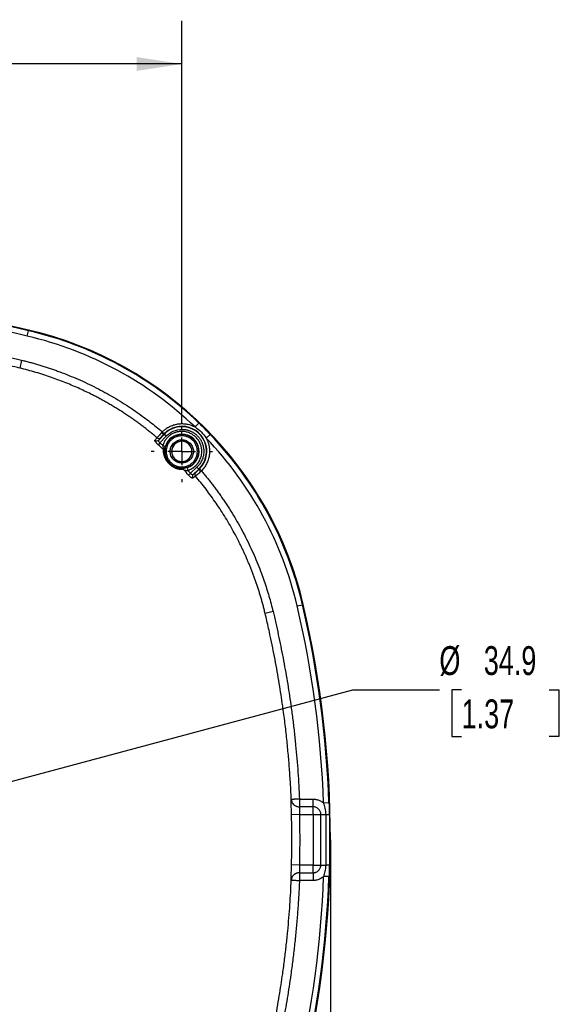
# Model space of a CAD drawing. Header units: millimetres. Extents: x 6 to 1356, y 6 to 1007.
# Tile 13 of 21: x 631 to 829, y 631 to 992. Entities that reach past the tile are written whole.
import ezdxf

# ---------------------------------------------------------------- set-up
doc = ezdxf.new("R2010")
doc.units = ezdxf.units.MM
doc.header["$LTSCALE"] = 5
doc.linetypes.add('CENTERX2', pattern=[20.32, 12.7, -2.54, 2.54, -2.54])
doc.layers.add('CENTER', color=40, linetype='CENTERX2')
doc.layers.add('DIMENSIONS', color=140, linetype='Continuous', lineweight=25)
doc.styles.add('SLDTEXTSTYLE0', font='TXT', dxfattribs={"width": 0.7})
doc.dimstyles.new('SLDDIMSTYLE2', dxfattribs={"dimtxt": 10.790039, "dimasz": 16.51, "dimexe": 0, "dimexo": 0.0625, "dimgap": 2.69751, "dimtad": 0, "dimtih": 1, "dimtoh": 1, "dimlfac": 0.5, "dimrnd": 1e-09, "dimzin": 12, "dimdsep": 46, "dimtxsty": 'SLDTEXTSTYLE0', "dimsah": 1, "dimcen": 0.09, "dimadec": 0, "dimazin": 3, "dimtfac": 1, "dimtofl": 0, "dimtmove": 0, "dimatfit": 3, "dimfxl": 0, "dimfrac": 2, "dimtolj": 1, "dimtzin": 12, "dimarcsym": 0})
doc.dimstyles.new('SLDDIMSTYLE3', dxfattribs={"dimtxt": 10.790039, "dimasz": 16.51, "dimexe": 0, "dimexo": 0.0625, "dimgap": 2.69751, "dimtad": 0, "dimtih": 1, "dimtoh": 1, "dimlfac": 0.5, "dimrnd": 1e-09, "dimzin": 12, "dimdsep": 46, "dimtxsty": 'SLDTEXTSTYLE0', "dimsah": 1, "dimcen": 0, "dimadec": 0, "dimazin": 3, "dimtfac": 1, "dimtofl": 0, "dimtmove": 0, "dimatfit": 3, "dimfxl": 0, "dimfrac": 2, "dimtolj": 1, "dimtzin": 12, "dimarcsym": 0})
doc.dimstyles.new('SLDDIMSTYLE5', dxfattribs={"dimtxt": 10.790039, "dimasz": 16.51, "dimexe": 0, "dimexo": 0.0625, "dimgap": 2.69751, "dimtad": 0, "dimtih": 1, "dimtoh": 1, "dimlfac": 0.5, "dimrnd": 1e-09, "dimzin": 12, "dimdsep": 46, "dimtxsty": 'SLDTEXTSTYLE0', "dimsah": 1, "dimcen": 0, "dimadec": 0, "dimazin": 3, "dimtfac": 1, "dimtofl": 0, "dimtmove": 0, "dimatfit": 3, "dimfxl": 0, "dimfrac": 2, "dimtolj": 1, "dimtzin": 12, "dimarcsym": 0})

# ---------------------------------------------------------------- blocks, each defined once
blk = doc.blocks.new('_D_5')
at = {"layer": 'DIMENSIONS'}
for p, q in [((745.15, 684.71), (745.15, 428.19)), ((548.15, 644.77), (548.15, 428.19)), ((548.15, 444.06), (612.12, 444.06)), ((626.74, 444.06), (623.12, 444.06)), ((623.12, 444.06), (623.12, 426.92)), ((658.8, 444.06), (662.43, 444.06)), ((662.43, 444.06), (662.43, 426.92)), ((745.15, 444.06), (673.42, 444.06)), ((623.12, 426.92), (626.74, 426.92)), ((662.43, 426.92), (658.8, 426.92))]:
    blk.add_line(p, q, dxfattribs=at)
for points in [[(548.15, 444.06), (564.66, 441.52), (564.66, 446.6)], [(745.15, 444.06), (728.64, 446.6), (728.64, 441.52)]]:
    blk.add_solid(points, dxfattribs=at)
at = {"layer": 'DIMENSIONS', "char_height": 10.583, "attachment_point": 1, "style": 'SLDTEXTSTYLE0'}
for s, insert in [('98.5', (626.74, 460.12)), ('3.88', (626.74, 440.56))]:
    blk.add_mtext(s, dxfattribs=dict(at, insert=insert))
blk = doc.blocks.new('_D_6')
at = {"layer": 'DIMENSIONS'}
for p, q in [((581.83, 700.09), (753.38, 746.06)), ((753.38, 746.06), (785.13, 746.06)), ((793.28, 746.06), (789.66, 746.06)), ((789.66, 746.06), (789.66, 728.91)), ((825.34, 746.06), (828.97, 746.06)), ((828.97, 746.06), (828.97, 728.91)), ((789.66, 728.91), (793.28, 728.91)), ((828.97, 728.91), (825.34, 728.91))]:
    blk.add_line(p, q, dxfattribs=at)
blk.add_solid([(581.83, 700.09), (598.44, 701.91), (597.12, 706.82)], dxfattribs=at)
at = {"layer": 'DIMENSIONS', "char_height": 10.583, "attachment_point": 1, "style": 'SLDTEXTSTYLE0'}
for s, insert in [('%%c', (785.13, 762.11)), ('34.9', (801.42, 762.11)), ('1.37', (793.28, 742.55))]:
    blk.add_mtext(s, dxfattribs=dict(at, insert=insert))
blk = doc.blocks.new('_D_12')
at = {"layer": 'DIMENSIONS'}
for p, q in [((239.62, 870.39), (235.99, 870.39)), ((235.99, 870.39), (235.99, 853.24)), ((271.68, 870.39), (275.3, 870.39)), ((275.3, 870.39), (275.3, 853.24)), ((235.99, 853.24), (239.62, 853.24)), ((275.3, 853.24), (271.68, 853.24)), ((316.8, 854.72), (289.01, 854.72)), ((377.76, 830.6), (316.8, 854.72))]:
    blk.add_line(p, q, dxfattribs=at)
blk.add_arc((730.35, 691.06), 379.2, 156.0123, 165.8827, dxfattribs=at)
blk.add_solid([(377.76, 830.6), (363.34, 839.04), (361.47, 834.31)], dxfattribs=at)
at = {"layer": 'DIMENSIONS', "char_height": 10.583, "attachment_point": 1, "style": 'SLDTEXTSTYLE0'}
for s, insert in [('R189.6', (230.22, 886.45)), ('7.46', (239.62, 866.89)), ('TYP.', (240.13, 847.32))]:
    blk.add_mtext(s, dxfattribs=dict(at, insert=insert))
blk = doc.blocks.new('_D_15')
at = {"layer": 'DIMENSIONS'}
for p, q in [((405.59, 844.24), (405.59, 991.6)), ((690.66, 844.18), (690.66, 991.6)), ((405.59, 975.72), (511.79, 975.72)), ((526.41, 975.72), (522.79, 975.72)), ((522.79, 975.72), (522.79, 958.58)), ((558.47, 975.72), (562.1, 975.72)), ((562.1, 975.72), (562.1, 958.58)), ((690.66, 975.72), (573.09, 975.72)), ((522.79, 958.58), (526.41, 958.58)), ((562.1, 958.58), (558.47, 958.58))]:
    blk.add_line(p, q, dxfattribs=at)
for points in [[(405.59, 975.72), (422.1, 973.18), (422.1, 978.26)], [(690.66, 975.72), (674.15, 978.26), (674.15, 973.18)]]:
    blk.add_solid(points, dxfattribs=at)
at = {"layer": 'DIMENSIONS', "char_height": 10.583, "attachment_point": 1, "style": 'SLDTEXTSTYLE0'}
for s, insert in [('142.5', (521.92, 991.78)), ('5.61', (526.41, 972.22))]:
    blk.add_mtext(s, dxfattribs=dict(at, insert=insert))
blk = doc.blocks.new('SW_CENTERMARKSYMBOL_7')
at = {"layer": 'CENTER', "color": 0}
for p, q in [((0, 10.16), (0, 11.29)), ((0, 0), (0, 5.08)), ((-10.16, 0), (-11.29, 0)), ((0, 0), (-5.08, 0)), ((0, 0), (0, -5.08)), ((0, 0), (5.08, 0)), ((10.16, 0), (11.29, 0)), ((0, -10.16), (0, -11.29))]:
    blk.add_line(p, q, dxfattribs=at)

msp = doc.modelspace()

# ---------------------------------------------------------------- linework, layer by layer
for p, q in [((634.409, 877.845), (634.47, 878.109)), ((633.954, 875.898), (634.409, 877.845)), ((631.907, 867.04), (631.207, 864.15)), ((690.714, 842.645), (690.714, 842.75)), ((690.714, 841.645), (690.714, 842.645)), ((696.901, 843.981), (695.519, 842.537)), ((682.199, 837.741), (684.152, 839.813)), ((682.621, 836.731), (684.88, 839.127)), ((683.518, 840.747), (684.229, 840.043)), ((684.152, 839.813), (684.076, 839.885)), ((684.88, 839.127), (684.152, 839.813)), ((690.659, 839.895), (690.659, 840.895)), ((690.659, 839.895), (690.659, 839.781)), ((690.659, 839.281), (690.659, 839.781)), ((701.067, 839.815), (699.623, 838.433)), ((682.621, 836.731), (681.983, 836.008)), ((683.679, 835.787), (684.632, 835.485)), ((690.659, 837.834), (690.659, 837.334)), ((690.659, 837.334), (690.659, 837.281)), ((690.659, 829.864), (690.659, 829.811)), ((690.659, 829.811), (690.659, 829.311)), ((690.659, 827.364), (690.659, 827.864)), ((690.659, 827.364), (690.659, 827.227)), ((692.571, 827.546), (692.874, 826.593)), ((696.213, 827.794), (693.817, 825.535)), ((696.213, 827.794), (696.899, 827.066)), ((693.817, 825.535), (693.094, 824.897)), ((696.899, 827.066), (694.827, 825.113)), ((696.971, 826.99), (696.899, 827.066)), ((697.13, 827.143), (697.833, 826.432)), ((732.984, 776.867), (734.931, 777.323)), ((734.931, 777.323), (735.195, 777.384)), ((724.126, 774.82), (721.237, 774.121)), ((733.808, 705.991), (733.808, 703.163)), ((733.808, 705.991), (738.821, 705.991)), ((738.821, 703.163), (738.821, 705.991)), ((744.639, 704.578), (742.64, 704.507)), ((738.821, 703.163), (733.808, 703.163)), ((738.821, 700.334), (738.821, 703.163)), ((733.889, 700.334), (730.892, 700.25)), ((733.889, 700.334), (738.821, 700.334)), ((738.821, 700.334), (738.821, 681.795)), ((738.821, 700.334), (741.649, 700.334)), ((741.649, 681.795), (741.649, 700.334)), ((741.649, 700.334), (743.447, 700.334)), ((733.889, 681.795), (730.892, 681.879)), ((738.821, 681.795), (733.889, 681.795)), ((738.821, 678.966), (738.821, 681.795)), ((738.821, 681.795), (741.649, 681.795)), ((741.649, 681.795), (743.447, 681.795)), ((733.808, 678.966), (738.821, 678.966)), ((733.808, 678.966), (733.808, 676.138)), ((738.821, 676.138), (733.808, 676.138)), ((738.821, 678.966), (738.821, 676.138)), ((744.639, 677.551), (742.64, 677.622))]:
    msp.add_line(p, q)
for centre, radius, start, end in [((548.151, 508.865), 379.2, 76.84204, 90), ((548.151, 508.865), 376.929, 76.84204, 87.95622), ((548.151, 508.865), 378.929, 76.84204, 87.95622), ((603.74, 746.653), 135, 13.15796, 76.84204), ((603.74, 746.653), 132.729, 46.25284, 76.84204), ((603.74, 746.653), 134.729, 46.25284, 76.84204), ((690.714, 833.628), 9.017, 90, 136.68861), ((690.714, 833.628), 9.122, 90, 135.30665), ((690.714, 833.628), 9.122, 314.69335, 90), ((690.714, 833.628), 9.017, 313.31139, 90), ((682.223, 839.322), 0.989, 228.98791, 315.61915), ((684.958, 841.929), 2.226, 220.67505, 246.66515), ((690.659, 833.572), 6.209, 90, 270), ((690.659, 833.572), 6.322, 90, 162.393), ((690.659, 833.572), 6.322, 287.607, 90), ((690.659, 833.572), 6.209, 270, 90), ((603.74, 746.653), 132.729, 13.15796, 43.74716), ((603.74, 746.653), 134.729, 13.15796, 43.74716), ((681.496, 838.434), 0.987, 228.72211, 315.47591), ((690.659, 833.572), 3.761, 90, 270), ((690.659, 833.572), 3.709, 90, 270), ((690.659, 833.572), 3.761, 270, 90), ((690.659, 833.572), 3.709, 270, 90), ((683.386, 833.501), 0.925, 1.26788, 51.31394), ((690.587, 826.3), 0.925, 38.68606, 88.73212), ((695.52, 824.409), 0.987, 134.5241, 221.27799), ((696.408, 825.136), 0.989, 134.38085, 221.01209), ((699.015, 827.871), 2.226, 203.33485, 229.32495), ((365.951, 691.065), 376.929, 2.04378, 13.15796), ((365.951, 691.065), 378.929, 2.04378, 13.15796), ((365.951, 691.065), 379.2, 346.84204, 13.15796), ((738.821, 700.334), 2.828, 0, 90), ((742.885, 732.881), 32.552, 270.99025, 273.30195), ((742.885, 649.248), 32.552, 86.69805, 89.00975), ((365.951, 691.065), 376.929, 346.84204, 357.95622), ((365.951, 691.065), 378.929, 346.84204, 357.95622)]:
    msp.add_arc(centre, radius, start, end)
for points, knots in [([(563.077, 876.722), (563.966, 876.682), (565.744, 876.603), (568.41, 876.458), (571.076, 876.294), (573.741, 876.11), (576.407, 875.905), (579.072, 875.681), (581.738, 875.436), (584.403, 875.171), (587.068, 874.886), (589.733, 874.581), (592.398, 874.256), (595.062, 873.91), (599.705, 873.273), (606.319, 872.259), (613.452, 870.99), (619.145, 869.872), (623.408, 868.982), (626.999, 868.186), (629.831, 867.536), (631.245, 867.198), (631.907, 867.04)], [0, 0, 0, 0, 0.0383386, 0.0766898, 0.1150558, 0.1534388, 0.1918409, 0.2302644, 0.2687113, 0.3071839, 0.3456843, 0.3842147, 0.4227773, 0.4613741, 0.5000073, 0.6247085, 0.7497139, 0.8121971, 0.8747493, 0.937343, 0.9707089, 1, 1, 1, 1]), ([(631.207, 864.15), (630.629, 864.288), (628.921, 864.694), (625.531, 865.468), (620.487, 866.561), (613.608, 867.932), (605.698, 869.33), (598.228, 870.468), (591.994, 871.297), (586.787, 871.911), (581.731, 872.434), (576.824, 872.871), (572.067, 873.228), (567.459, 873.517), (564.436, 873.657), (562.95, 873.726)], [0, 0, 0, 0, 0.0258486, 0.0762829, 0.1511176, 0.2501128, 0.3810983, 0.500192, 0.5784714, 0.6544052, 0.7280292, 0.7993751, 0.8684703, 0.9353385, 1, 1, 1, 1]), ([(681.574, 838.576), (681.158, 838.926), (680.325, 839.626), (679.056, 840.658), (677.769, 841.678), (676.465, 842.683), (675.142, 843.674), (673.802, 844.65), (672.444, 845.611), (671.068, 846.557), (669.676, 847.486), (668.266, 848.4), (666.839, 849.297), (665.395, 850.176), (663.935, 851.038), (662.458, 851.883), (660.965, 852.708), (659.456, 853.515), (657.675, 854.436), (655.598, 855.463), (653.2, 856.585), (650.724, 857.679), (648.168, 858.74), (645.534, 859.764), (642.82, 860.747), (640.029, 861.684), (637.159, 862.569), (634.214, 863.403), (632.216, 863.9), (631.207, 864.15)], [0, 0, 0, 0, 0.02859275, 0.05728569, 0.08607821, 0.11496965, 0.14395933, 0.17304655, 0.20223058, 0.23151069, 0.26088612, 0.29035611, 0.31991989, 0.34957669, 0.37932575, 0.4091663, 0.43909762, 0.46911916, 0.49923043, 0.54460608, 0.59104211, 0.63853381, 0.68707585, 0.7366622, 0.78728618, 0.83894037, 0.89161669, 0.94530636, 1, 1, 1, 1]), ([(631.907, 867.04), (632.431, 866.911), (633.481, 866.652), (635.049, 866.239), (636.613, 865.806), (638.17, 865.353), (639.723, 864.88), (641.27, 864.386), (642.812, 863.871), (644.349, 863.336), (647.659, 862.135), (652.682, 860.108), (659.288, 856.983), (665.702, 853.477), (670.661, 850.374), (674.281, 847.899), (676.654, 846.194), (678.985, 844.435), (681.278, 842.624), (682.771, 841.373), (683.518, 840.747)], [0, 0, 0, 0, 0.0277451, 0.0554891, 0.0832365, 0.1109923, 0.138761, 0.1665475, 0.1943563, 0.2221921, 0.2500597, 0.3750967, 0.5000459, 0.6249504, 0.7500847, 0.8000853, 0.8500502, 0.9000062, 0.9499805, 1, 1, 1, 1]), ([(683.518, 840.747), (683.626, 840.853), (683.841, 841.065), (684.181, 841.364), (684.532, 841.648), (684.895, 841.915), (685.27, 842.166), (685.658, 842.401), (686.411, 842.812), (687.582, 843.304), (689.213, 843.684), (690.885, 843.796), (692.261, 843.657), (693.319, 843.42), (694.075, 843.187), (694.813, 842.898), (695.283, 842.657), (695.519, 842.537)], [0, 0, 0, 0, 0.0349442, 0.06972, 0.1043968, 0.1390448, 0.1737341, 0.2085346, 0.2435158, 0.3716892, 0.5000196, 0.6281882, 0.7565235, 0.8175487, 0.878219, 0.9389109, 1, 1, 1, 1]), ([(695.519, 842.537), (696.298, 842.019), (697.076, 841.395), (698.481, 839.99), (699.105, 839.212), (699.623, 838.433)], [0, 0, 0, 0, 0.5, 0.5, 1, 1, 1, 1]), ([(696.901, 843.981), (697.049, 843.84), (697.403, 843.5), (698.107, 842.815), (699.009, 841.923), (699.901, 841.021), (700.586, 840.317), (700.926, 839.963), (701.067, 839.815)], [0, 0, 0, 0, 0.1041663, 0.2500158, 0.5, 0.7499842, 0.8958337, 1, 1, 1, 1]), ([(683.27, 840.478), (682.866, 840.034), (682.483, 839.608), (681.882, 838.934), (681.666, 838.688), (681.574, 838.576)], [0, 0, 0, 0, 0.5, 0.5, 1, 1, 1, 1]), ([(682.929, 838.63), (682.811, 838.486), (682.574, 838.196), (682.324, 837.893), (682.199, 837.741)], [0, 0, 0, 0, 0.4997944, 1, 1, 1, 1]), ([(684.076, 839.885), (684.031, 839.837), (683.94, 839.74), (683.808, 839.598), (683.659, 839.438), (683.498, 839.265), (683.336, 839.088), (683.194, 838.931), (683.077, 838.801), (682.984, 838.696), (682.948, 838.652), (682.929, 838.63)], [0, 0, 0, 0, 0.0831425, 0.1662288, 0.2501071, 0.374766, 0.4992924, 0.6235258, 0.749043, 0.8747824, 1, 1, 1, 1]), ([(690.659, 840.895), (690.544, 840.893), (690.315, 840.89), (689.973, 840.865), (689.632, 840.825), (689.293, 840.769), (688.958, 840.697), (688.563, 840.593), (688.113, 840.445), (687.448, 840.172), (686.654, 839.735), (685.807, 839.092), (685.182, 838.455), (684.765, 837.928), (684.454, 837.475), (684.166, 836.978), (683.889, 836.396), (683.749, 835.99), (683.679, 835.787)], [0, 0, 0, 0, 0.03711, 0.07422, 0.11133, 0.14844, 0.18555, 0.2226601, 0.2808373, 0.339016, 0.4558435, 0.5733945, 0.6828422, 0.7443132, 0.791326, 0.8608841, 0.9304432, 1, 1, 1, 1]), ([(684.229, 840.043), (684.203, 840.017), (684.151, 839.965), (684.101, 839.912), (684.076, 839.885)], [0, 0, 0, 0, 0.4999779, 1, 1, 1, 1]), ([(684.88, 839.127), (685.627, 839.919), (686.537, 840.557), (688.536, 841.42), (689.625, 841.645), (690.714, 841.645)], [0, 0, 0, 0, 0.5, 0.5, 1, 1, 1, 1]), ([(690.659, 839.281), (690.555, 839.28), (690.35, 839.276), (690.043, 839.251), (689.739, 839.21), (689.439, 839.153), (689.141, 839.079), (688.847, 838.989), (688.289, 838.785), (687.501, 838.379), (686.595, 837.637), (685.852, 836.73), (685.329, 835.715), (685.016, 834.649), (684.917, 833.573), (685.016, 832.496), (685.328, 831.431), (685.852, 830.415), (686.594, 829.509), (687.501, 828.766), (688.357, 828.325), (689.064, 828.081), (689.587, 827.956), (690.119, 827.878), (690.478, 827.869), (690.659, 827.864)], [0, 0, 0, 0, 0.0172742, 0.0344273, 0.0515092, 0.0685701, 0.0856606, 0.102831, 0.1201308, 0.1850538, 0.2500881, 0.3150066, 0.3800453, 0.4399696, 0.5000137, 0.5599424, 0.619982, 0.684905, 0.7499392, 0.8148577, 0.8798965, 0.9100346, 0.9399174, 0.9698158, 1, 1, 1, 1]), ([(692.874, 826.593), (692.996, 826.634), (693.237, 826.715), (693.583, 826.856), (693.908, 827.007), (694.213, 827.168), (694.498, 827.335), (694.763, 827.506), (695.009, 827.68), (695.236, 827.855), (695.445, 828.029), (695.637, 828.201), (695.813, 828.369), (695.973, 828.533), (696.118, 828.69), (696.249, 828.841), (696.367, 828.984), (696.472, 829.119), (696.566, 829.244), (696.649, 829.36), (696.721, 829.465), (696.784, 829.559), (696.837, 829.641), (696.882, 829.713), (697.028, 829.95), (697.297, 830.444), (697.609, 831.209), (697.841, 832.064), (697.97, 832.926), (697.996, 833.807), (697.921, 834.602), (697.748, 835.475), (697.488, 836.27), (697.113, 837.055), (696.742, 837.669), (696.313, 838.243), (695.83, 838.773), (695.298, 839.254), (694.721, 839.68), (694.105, 840.047), (693.456, 840.353), (692.78, 840.594), (692.084, 840.766), (691.375, 840.875), (690.897, 840.888), (690.659, 840.895)], [0, 0, 0, 0, 0.0186914, 0.0366861, 0.053984, 0.0705851, 0.0864894, 0.1016969, 0.1162076, 0.1300215, 0.1431385, 0.1555587, 0.167282, 0.1783084, 0.1886379, 0.1982706, 0.2072063, 0.2154451, 0.2229869, 0.2298318, 0.2359797, 0.2414306, 0.2461845, 0.2502414, 0.2536012, 0.2863912, 0.3314348, 0.3728137, 0.4141923, 0.4571143, 0.5000362, 0.5292651, 0.5858364, 0.6203489, 0.654862, 0.6893757, 0.7238898, 0.7584041, 0.7929185, 0.827433, 0.8619472, 0.8964612, 0.9309747, 0.9654877, 1, 1, 1, 1]), ([(690.659, 827.864), (690.762, 827.865), (690.967, 827.869), (691.274, 827.894), (691.578, 827.935), (691.878, 827.992), (692.176, 828.066), (692.471, 828.156), (693.028, 828.36), (693.816, 828.766), (694.722, 829.508), (695.465, 830.415), (695.988, 831.43), (696.301, 832.496), (696.4, 833.572), (696.301, 834.648), (695.989, 835.714), (695.466, 836.73), (694.723, 837.636), (693.816, 838.379), (692.96, 838.82), (692.253, 839.064), (691.73, 839.189), (691.198, 839.267), (690.839, 839.276), (690.659, 839.281)], [0, 0, 0, 0, 0.0172742, 0.0344273, 0.0515092, 0.0685701, 0.0856606, 0.102831, 0.1201308, 0.1850538, 0.2500881, 0.3150066, 0.3800453, 0.4399696, 0.5000137, 0.5599424, 0.619982, 0.684905, 0.7499392, 0.8148577, 0.8798965, 0.9100346, 0.9399174, 0.9698158, 1, 1, 1, 1]), ([(690.714, 841.645), (690.852, 841.643), (691.129, 841.639), (691.544, 841.605), (691.957, 841.552), (692.366, 841.476), (692.77, 841.38), (693.169, 841.263), (693.562, 841.126), (693.947, 840.968), (694.323, 840.79), (694.69, 840.594), (695.045, 840.378), (695.389, 840.145), (695.721, 839.893), (696.039, 839.625), (696.343, 839.341), (696.631, 839.042), (696.904, 838.728), (697.16, 838.4), (697.399, 838.059), (697.62, 837.707), (697.822, 837.343), (698.005, 836.97), (698.202, 836.508), (698.396, 835.953), (698.565, 835.3), (698.678, 834.635), (698.724, 834.075), (698.739, 833.37), (698.681, 832.519), (698.477, 831.558), (698.118, 830.479), (697.671, 829.586), (697.115, 828.786), (696.69, 828.266), (696.372, 827.951), (696.213, 827.794)], [0, 0, 0, 0, 0.02174443, 0.04348886, 0.06523329, 0.08697773, 0.10872216, 0.13046659, 0.15221102, 0.17395545, 0.19569988, 0.21744431, 0.23918875, 0.26093318, 0.28267761, 0.30442204, 0.32616647, 0.3479109, 0.36965534, 0.39139977, 0.4131442, 0.43488863, 0.45663306, 0.47837749, 0.50012192, 0.53534661, 0.57057226, 0.60582893, 0.64108143, 0.65857552, 0.71650656, 0.7744368, 0.81215817, 0.8948125, 0.92987496, 0.96493754, 1, 1, 1, 1]), ([(699.623, 838.433), (699.693, 838.298), (699.833, 838.031), (700.02, 837.618), (700.189, 837.2), (700.339, 836.774), (700.469, 836.342), (700.581, 835.903), (700.754, 835.063), (700.882, 833.799), (700.77, 832.128), (700.39, 830.496), (699.855, 829.221), (699.32, 828.278), (698.876, 827.623), (698.384, 827.002), (698.017, 826.622), (697.833, 826.432)], [0, 0, 0, 0, 0.0349442, 0.06972, 0.1043968, 0.1390448, 0.1737341, 0.2085346, 0.2435158, 0.3716893, 0.5000196, 0.6281882, 0.7565235, 0.8175487, 0.878219, 0.9389109, 1, 1, 1, 1]), ([(681.983, 836.008), (681.934, 836.052), (681.837, 836.138), (681.697, 836.272), (681.563, 836.407), (681.395, 836.585), (681.206, 836.805), (681.026, 837.05), (680.894, 837.269), (680.819, 837.453), (680.796, 837.601), (680.828, 837.661), (680.844, 837.692)], [0, 0, 0, 0, 0.0627818, 0.1249722, 0.1872307, 0.2502152, 0.3745624, 0.4998739, 0.6241594, 0.7494949, 0.8744322, 1, 1, 1, 1]), ([(682.199, 837.741), (682.184, 837.721), (682.155, 837.682), (682.132, 837.61), (682.125, 837.536), (682.13, 837.459), (682.146, 837.383), (682.184, 837.269), (682.268, 837.111), (682.424, 836.909), (682.556, 836.79), (682.621, 836.731)], [0, 0, 0, 0, 0.1001081, 0.1935156, 0.2802633, 0.3604025, 0.433999, 0.5011377, 0.6745796, 0.8399512, 1, 1, 1, 1]), ([(683.679, 835.787), (683.68, 835.487), (683.723, 835.171), (683.845, 834.602), (683.927, 834.343), (683.964, 834.223)], [0, 0, 0, 0, 0.5, 0.5, 1, 1, 1, 1]), ([(684.311, 833.521), (684.318, 833.664), (684.328, 833.974), (684.421, 834.679), (684.505, 835.083), (684.632, 835.485)], [0, 0, 0, 0, 0.5, 0.5, 1, 1, 1, 1]), ([(690.659, 829.311), (690.569, 829.313), (690.39, 829.316), (690.124, 829.342), (689.86, 829.383), (689.6, 829.442), (689.342, 829.517), (688.902, 829.675), (688.302, 829.984), (687.626, 830.539), (687.071, 831.215), (686.68, 831.973), (686.447, 832.769), (686.373, 833.572), (686.447, 834.376), (686.68, 835.171), (687.071, 835.929), (687.625, 836.606), (688.301, 837.16), (688.98, 837.51), (689.596, 837.711), (690.123, 837.815), (690.479, 837.827), (690.659, 837.834)], [0, 0, 0, 0, 0.0201349, 0.0401184, 0.0600297, 0.0799489, 0.099956, 0.12013, 0.1850367, 0.2500924, 0.3149931, 0.3800548, 0.4399612, 0.500028, 0.5599403, 0.6200011, 0.6849078, 0.7499635, 0.8148642, 0.879926, 0.9200212, 0.9598315, 1, 1, 1, 1]), ([(690.659, 837.834), (690.748, 837.832), (690.927, 837.829), (691.194, 837.803), (691.457, 837.762), (691.718, 837.703), (691.975, 837.628), (692.416, 837.469), (693.015, 837.161), (693.692, 836.606), (694.246, 835.93), (694.637, 835.172), (694.87, 834.376), (694.944, 833.573), (694.871, 832.769), (694.637, 831.974), (694.247, 831.216), (693.693, 830.539), (693.016, 829.985), (692.337, 829.635), (691.722, 829.434), (691.194, 829.33), (690.838, 829.318), (690.659, 829.311)], [0, 0, 0, 0, 0.02013495, 0.04011842, 0.06002969, 0.07994886, 0.09995596, 0.12012999, 0.18503668, 0.25009239, 0.31499308, 0.38005483, 0.43996117, 0.50002796, 0.55994032, 0.62000111, 0.68490781, 0.74996351, 0.81486422, 0.87992595, 0.92002117, 0.95983153, 1, 1, 1, 1]), ([(691.309, 826.878), (691.211, 826.875), (691.02, 826.87), (690.723, 826.878), (690.426, 826.898), (690.128, 826.93), (689.831, 826.976), (689.533, 827.035), (689.113, 827.137), (688.569, 827.308), (687.941, 827.582), (687.409, 827.875), (686.96, 828.167), (686.489, 828.528), (686.002, 828.974), (685.565, 829.463), (685.213, 829.931), (684.93, 830.376), (684.646, 830.902), (684.38, 831.522), (684.168, 832.208), (684.029, 832.894), (683.956, 833.579), (683.961, 834.001), (683.964, 834.223)], [0, 0, 0, 0, 0.0409243, 0.0801079, 0.1175719, 0.1533408, 0.1874428, 0.2199109, 0.2507832, 0.3185808, 0.3764364, 0.4095888, 0.4391825, 0.470617, 0.5018926, 0.5332661, 0.5647171, 0.5943091, 0.6274829, 0.6850631, 0.7523513, 0.8260841, 0.908519, 1, 1, 1, 1]), ([(690.608, 827.225), (690.354, 827.212), (690.082, 827.215), (689.493, 827.268), (689.176, 827.317), (688.644, 827.455), (688.456, 827.512), (688.057, 827.659), (687.844, 827.748), (687.386, 827.98), (687.139, 828.122), (686.605, 828.497), (686.318, 828.734), (685.784, 829.272), (685.55, 829.562), (685.186, 830.089), (685.046, 830.337), (684.821, 830.79), (684.733, 831), (684.59, 831.396), (684.535, 831.581), (684.401, 832.105), (684.353, 832.418), (684.301, 833), (684.298, 833.269), (684.311, 833.521)], [0, 0, 0, 0, 0.125, 0.125, 0.25, 0.25, 0.3125, 0.3125, 0.375, 0.375, 0.4375, 0.4375, 0.5, 0.5, 0.5625, 0.5625, 0.625, 0.625, 0.6875, 0.6875, 0.75, 0.75, 0.875, 0.875, 1, 1, 1, 1]), ([(692.571, 827.546), (692.194, 827.426), (691.811, 827.344), (691.13, 827.248), (690.826, 827.234), (690.659, 827.227)], [0, 0, 0, 0, 0.5, 0.5, 1, 1, 1, 1]), ([(691.309, 826.878), (691.429, 826.841), (691.687, 826.759), (692.259, 826.636), (692.576, 826.594), (692.874, 826.593)], [0, 0, 0, 0, 0.5, 0.5, 1, 1, 1, 1]), ([(694.778, 823.758), (694.764, 823.749), (694.736, 823.73), (694.679, 823.719), (694.613, 823.722), (694.51, 823.745), (694.356, 823.808), (694.138, 823.938), (693.893, 824.119), (693.629, 824.347), (693.357, 824.607), (693.181, 824.801), (693.094, 824.897)], [0, 0, 0, 0, 0.0630259, 0.1253828, 0.1876136, 0.2502653, 0.3755441, 0.5000527, 0.6242801, 0.7495108, 0.8754987, 1, 1, 1, 1]), ([(693.817, 825.535), (693.846, 825.502), (693.903, 825.436), (693.996, 825.345), (694.094, 825.262), (694.194, 825.19), (694.295, 825.129), (694.414, 825.074), (694.554, 825.038), (694.709, 825.037), (694.786, 825.087), (694.827, 825.113)], [0, 0, 0, 0, 0.0797805, 0.1605415, 0.2426552, 0.3264758, 0.4123366, 0.5005475, 0.640803, 0.8071389, 1, 1, 1, 1]), ([(694.827, 825.113), (694.979, 825.238), (695.283, 825.488), (695.572, 825.725), (695.717, 825.843)], [0, 0, 0, 0, 0.5002056, 1, 1, 1, 1]), ([(695.662, 824.487), (695.773, 824.579), (696.018, 824.793), (696.691, 825.394), (697.117, 825.778), (697.564, 826.183)], [0, 0, 0, 0, 0.5, 0.5, 1, 1, 1, 1]), ([(721.237, 774.121), (721.113, 774.626), (720.867, 775.632), (720.475, 777.128), (720.069, 778.606), (719.648, 780.064), (719.214, 781.503), (718.767, 782.924), (718.306, 784.324), (717.834, 785.706), (717.35, 787.068), (716.856, 788.411), (716.351, 789.734), (715.836, 791.037), (715.312, 792.321), (714.779, 793.585), (714.239, 794.829), (713.69, 796.054), (713.135, 797.26), (712.573, 798.445), (712.005, 799.611), (711.136, 801.348), (709.936, 803.64), (708.361, 806.461), (706.721, 809.223), (705.019, 811.924), (703.258, 814.564), (701.44, 817.142), (699.568, 819.656), (697.65, 822.108), (696.323, 823.696), (695.662, 824.487)], [0, 0, 0, 0, 0.02737568, 0.05450305, 0.08138091, 0.10800805, 0.13438335, 0.1605057, 0.18637403, 0.21198732, 0.23734458, 0.26244489, 0.28728734, 0.31187108, 0.3361953, 0.36025924, 0.38406217, 0.40760341, 0.43088233, 0.4538983, 0.47665078, 0.49913924, 0.55613384, 0.61280381, 0.66914499, 0.72515224, 0.78082033, 0.83614406, 0.89111841, 0.94573856, 1, 1, 1, 1]), ([(695.717, 825.843), (695.73, 825.855), (695.758, 825.877), (695.817, 825.929), (695.9, 826.002), (696.016, 826.106), (696.171, 826.247), (696.348, 826.41), (696.544, 826.591), (696.753, 826.785), (696.899, 826.922), (696.971, 826.99)], [0, 0, 0, 0, 0.08311, 0.1661916, 0.2500983, 0.3747584, 0.4992912, 0.6234933, 0.749007, 0.8747403, 1, 1, 1, 1]), ([(696.971, 826.99), (696.998, 827.015), (697.051, 827.065), (697.103, 827.117), (697.13, 827.143)], [0, 0, 0, 0, 0.5000222, 1, 1, 1, 1]), ([(697.833, 826.432), (698.183, 826.017), (698.882, 825.187), (699.911, 823.926), (700.924, 822.653), (701.92, 821.368), (702.899, 820.069), (703.861, 818.758), (704.807, 817.434), (705.736, 816.098), (707.71, 813.177), (710.585, 808.579), (714.09, 802.163), (717.21, 795.56), (719.394, 790.144), (720.865, 786.018), (721.783, 783.245), (722.632, 780.455), (723.421, 777.648), (723.891, 775.763), (724.126, 774.82)], [0, 0, 0, 0, 0.0278569, 0.0556979, 0.0835277, 0.1113508, 0.1391719, 0.1669958, 0.194827, 0.2226702, 0.2505301, 0.3757737, 0.5008646, 0.625549, 0.7503945, 0.8004301, 0.8503811, 0.9002749, 0.9501388, 1, 1, 1, 1]), ([(730.812, 705.864), (730.773, 706.725), (730.695, 708.465), (730.553, 711.1), (730.388, 713.786), (730.199, 716.523), (729.985, 719.31), (729.743, 722.149), (729.474, 725.038), (729.176, 727.979), (728.847, 730.971), (728.486, 734.014), (728.092, 737.108), (727.439, 741.9), (726.413, 748.631), (724.905, 757.161), (723.349, 764.85), (722.102, 770.465), (721.448, 773.228), (721.237, 774.121)], [0, 0, 0, 0, 0.0374748, 0.0756996, 0.1146779, 0.1544138, 0.1949117, 0.2361763, 0.278213, 0.3210273, 0.3646256, 0.4090143, 0.4542006, 0.5001926, 0.6191802, 0.7500587, 0.8766179, 0.9601004, 1, 1, 1, 1]), ([(724.126, 774.82), (724.284, 774.16), (724.622, 772.746), (725.272, 769.913), (726.068, 766.322), (726.958, 762.06), (728.076, 756.367), (729.345, 749.233), (730.475, 741.86), (731.301, 735.696), (731.895, 730.747), (732.419, 725.797), (732.874, 720.847), (733.258, 715.896), (733.577, 710.945), (733.731, 707.642), (733.808, 705.991)], [0, 0, 0, 0, 0.0292779, 0.0626571, 0.125251, 0.1877727, 0.2502868, 0.3752618, 0.4999941, 0.5717048, 0.6432987, 0.7147896, 0.7861912, 0.8575176, 0.9287825, 1, 1, 1, 1]), ([(730.892, 700.25), (730.889, 700.352), (730.884, 700.556), (730.876, 700.861), (730.868, 701.163), (730.861, 701.463), (730.854, 701.761), (730.843, 702.249), (730.83, 702.911), (730.818, 703.698), (730.81, 704.405), (730.807, 704.947), (730.807, 705.347), (730.809, 705.642), (730.811, 705.789), (730.812, 705.864)], [0, 0, 0, 0, 0.0420335, 0.0838396, 0.1255334, 0.1672309, 0.2090477, 0.2510982, 0.3759439, 0.5007792, 0.6255856, 0.7503747, 0.833707, 0.9166229, 1, 1, 1, 1]), ([(733.808, 705.991), (733.728, 705.988), (733.574, 705.981), (733.356, 705.972), (733.163, 705.964), (732.993, 705.956), (732.847, 705.95), (732.548, 705.938), (732.151, 705.92), (731.629, 705.898), (731.269, 705.883), (731.006, 705.872), (730.883, 705.867), (730.833, 705.864), (730.816, 705.864), (730.813, 705.864), (730.812, 705.864)], [0, 0, 0, 0, 0.0520528, 0.0993207, 0.1418029, 0.1794987, 0.2124078, 0.2405299, 0.3852862, 0.5001542, 0.674317, 0.7596411, 0.8831522, 0.9425104, 0.9714997, 1, 1, 1, 1]), ([(730.812, 705.864), (730.814, 705.832), (730.819, 705.75), (730.838, 705.582), (730.898, 705.273), (731.038, 704.873), (731.317, 704.388), (731.623, 704.04), (731.93, 703.785), (732.169, 703.619), (732.474, 703.452), (732.852, 703.302), (733.305, 703.188), (733.634, 703.171), (733.808, 703.163)], [0, 0, 0, 0, 0.0219289, 0.0576427, 0.1170974, 0.2406431, 0.3491128, 0.4998683, 0.5522829, 0.6170825, 0.6942615, 0.7838129, 0.8857288, 1, 1, 1, 1]), ([(738.821, 705.991), (738.938, 705.989), (739.171, 705.985), (739.519, 705.952), (739.863, 705.899), (740.203, 705.824), (740.54, 705.728), (740.98, 705.572), (741.51, 705.327), (742.108, 704.961), (742.462, 704.659), (742.64, 704.507)], [0, 0, 0, 0, 0.083816, 0.1670194, 0.2499291, 0.3328674, 0.4161563, 0.5001139, 0.6670598, 0.8328271, 1, 1, 1, 1]), ([(742.64, 704.507), (742.799, 703.957), (742.983, 703.353), (743.307, 701.961), (743.437, 701.163), (743.447, 700.334)], [0, 0, 0, 0, 0.5, 0.5, 1, 1, 1, 1]), ([(744.639, 704.578), (744.642, 704.47), (744.65, 704.244), (744.662, 703.894), (744.675, 703.504), (744.689, 703.03), (744.705, 702.487), (744.72, 701.939), (744.734, 701.406), (744.747, 700.902), (744.755, 700.551), (744.76, 700.384)], [0, 0, 0, 0, 0.0774143, 0.1607272, 0.250003, 0.3561784, 0.499985, 0.6395539, 0.7499459, 0.880918, 1, 1, 1, 1]), ([(733.808, 703.163), (733.807, 703.134), (733.806, 703.076), (733.804, 702.967), (733.804, 702.844), (733.804, 702.709), (733.805, 702.562), (733.807, 702.406), (733.811, 702.241), (733.816, 702.01), (733.826, 701.692), (733.842, 701.27), (733.863, 700.813), (733.88, 700.495), (733.889, 700.334)], [0, 0, 0, 0, 0.0667366, 0.132241, 0.1965141, 0.2595567, 0.32137, 0.3819549, 0.4413125, 0.499444, 0.6188089, 0.742017, 0.8690779, 1, 1, 1, 1]), ([(730.892, 681.879), (730.915, 682.754), (730.96, 684.503), (731.001, 687.128), (731.023, 689.752), (731.023, 692.377), (731.001, 695.002), (730.96, 697.626), (730.915, 699.375), (730.892, 700.25)], [0, 0, 0, 0, 0.1428569, 0.2857069, 0.4285641, 0.5714359, 0.7142931, 0.8571431, 1, 1, 1, 1]), ([(733.889, 681.795), (733.912, 682.678), (733.957, 684.443), (733.999, 687.092), (734.021, 689.74), (734.021, 692.389), (733.999, 695.037), (733.957, 697.686), (733.912, 699.452), (733.889, 700.334)], [0, 0, 0, 0, 0.1428804, 0.2857376, 0.4285807, 0.5714193, 0.7142624, 0.8571196, 1, 1, 1, 1]), ([(744.76, 700.384), (744.78, 699.496), (744.82, 697.721), (744.857, 695.059), (744.876, 692.396), (744.876, 689.733), (744.857, 687.07), (744.82, 684.408), (744.78, 682.633), (744.76, 681.746)], [0, 0, 0, 0, 0.1428594, 0.2857165, 0.4285723, 0.5714277, 0.7142835, 0.8571406, 1, 1, 1, 1]), ([(730.812, 676.266), (730.811, 676.301), (730.81, 676.373), (730.809, 676.498), (730.808, 676.636), (730.807, 676.789), (730.807, 676.955), (730.808, 677.253), (730.81, 677.728), (730.818, 678.436), (730.83, 679.224), (730.845, 679.981), (730.861, 680.668), (730.875, 681.271), (730.887, 681.676), (730.892, 681.879)], [0, 0, 0, 0, 0.04188719, 0.08355435, 0.12511159, 0.1666695, 0.20833827, 0.2502269, 0.37513034, 0.50018763, 0.62503073, 0.75007534, 0.83350151, 0.91650491, 1, 1, 1, 1]), ([(733.889, 681.795), (733.884, 681.714), (733.875, 681.553), (733.863, 681.315), (733.852, 681.084), (733.842, 680.86), (733.834, 680.645), (733.826, 680.44), (733.82, 680.246), (733.813, 680.002), (733.807, 679.716), (733.804, 679.412), (733.804, 679.149), (733.807, 679.028), (733.808, 678.966)], [0, 0, 0, 0, 0.0658702, 0.1307763, 0.1947192, 0.2577002, 0.3197204, 0.3807809, 0.4408831, 0.5000282, 0.6176299, 0.740154, 0.8676084, 1, 1, 1, 1]), ([(738.821, 678.966), (738.892, 678.968), (739.032, 678.971), (739.239, 678.995), (739.44, 679.032), (739.633, 679.083), (739.817, 679.145), (740.102, 679.264), (740.451, 679.465), (740.873, 679.822), (741.213, 680.25), (741.433, 680.685), (741.549, 681.03), (741.609, 681.299), (741.643, 681.551), (741.647, 681.714), (741.649, 681.795)], [0, 0, 0, 0, 0.0479617, 0.0948701, 0.1407551, 0.1856453, 0.2295668, 0.2725419, 0.3942141, 0.5001142, 0.6443513, 0.7598865, 0.8282398, 0.8897048, 0.9455175, 1, 1, 1, 1]), ([(743.447, 681.795), (743.442, 681.385), (743.409, 680.976), (743.301, 680.193), (743.226, 679.821), (742.983, 678.775), (742.799, 678.171), (742.64, 677.622)], [0, 0, 0, 0, 0.25, 0.25, 0.5, 0.5, 1, 1, 1, 1]), ([(744.76, 681.746), (744.757, 681.636), (744.751, 681.41), (744.742, 681.059), (744.732, 680.664), (744.72, 680.191), (744.705, 679.642), (744.689, 679.099), (744.673, 678.566), (744.657, 678.068), (744.644, 677.717), (744.639, 677.551)], [0, 0, 0, 0, 0.077991, 0.1613229, 0.2500646, 0.3602686, 0.5000254, 0.6436583, 0.7500071, 0.8815678, 1, 1, 1, 1]), ([(721.237, 608.008), (721.374, 608.587), (721.78, 610.294), (722.554, 613.684), (723.647, 618.728), (725.018, 625.607), (726.417, 633.517), (727.554, 640.987), (728.384, 647.222), (728.998, 652.428), (729.52, 657.485), (729.957, 662.391), (730.314, 667.148), (730.603, 671.756), (730.743, 674.779), (730.812, 676.266)], [0, 0, 0, 0, 0.0258486, 0.0762829, 0.1511176, 0.2501128, 0.3810983, 0.500192, 0.5784714, 0.6544052, 0.7280292, 0.7993751, 0.8684703, 0.9353385, 1, 1, 1, 1]), ([(733.808, 676.138), (733.769, 675.249), (733.689, 673.471), (733.544, 670.805), (733.38, 668.14), (733.196, 665.474), (732.992, 662.808), (732.767, 660.143), (732.522, 657.478), (732.257, 654.812), (731.972, 652.147), (731.667, 649.482), (731.342, 646.818), (730.996, 644.153), (730.359, 639.511), (729.345, 632.896), (728.076, 625.763), (726.958, 620.07), (726.068, 615.808), (725.272, 612.217), (724.622, 609.384), (724.284, 607.97), (724.126, 607.309)], [0, 0, 0, 0, 0.03833861, 0.07668983, 0.11505584, 0.15343882, 0.19184094, 0.23026439, 0.26871132, 0.30718392, 0.34568434, 0.38421474, 0.42277727, 0.46137408, 0.50000731, 0.62470854, 0.7497139, 0.81219709, 0.87474931, 0.93734303, 0.97070888, 1, 1, 1, 1]), ([(733.808, 678.966), (733.726, 678.964), (733.564, 678.96), (733.33, 678.932), (733.11, 678.89), (732.906, 678.836), (732.717, 678.773), (732.544, 678.702), (732.387, 678.628), (732.245, 678.55), (732.118, 678.472), (732.004, 678.395), (731.904, 678.321), (731.816, 678.25), (731.594, 678.056), (731.317, 677.741), (731.038, 677.256), (730.898, 676.856), (730.838, 676.547), (730.819, 676.379), (730.814, 676.297), (730.812, 676.266)], [0, 0, 0, 0, 0.0543099, 0.1059828, 0.1550184, 0.2014167, 0.2451773, 0.2863002, 0.324785, 0.3606318, 0.3938403, 0.4244104, 0.452342, 0.477635, 0.5002892, 0.6509741, 0.7594328, 0.8829395, 0.9423755, 0.9780753, 1, 1, 1, 1]), ([(730.812, 676.266), (730.813, 676.266), (730.816, 676.265), (730.833, 676.265), (730.883, 676.263), (731.006, 676.257), (731.269, 676.246), (731.629, 676.231), (732.151, 676.209), (732.646, 676.187), (733.217, 676.163), (733.589, 676.147), (733.808, 676.138)], [0, 0, 0, 0, 0.0285099, 0.057509, 0.1168872, 0.24044, 0.3257928, 0.5000144, 0.6148997, 0.7597263, 0.8583871, 1, 1, 1, 1]), ([(742.64, 677.622), (742.552, 677.545), (742.377, 677.39), (742.098, 677.179), (741.809, 676.986), (741.507, 676.812), (741.194, 676.656), (740.764, 676.473), (740.208, 676.296), (739.52, 676.162), (739.054, 676.146), (738.821, 676.138)], [0, 0, 0, 0, 0.083816, 0.1670194, 0.2499291, 0.3328674, 0.4161563, 0.5001139, 0.6670598, 0.8328271, 1, 1, 1, 1])]:
    msp.add_open_spline(points, degree=3, knots=knots)
for points in [[(680.844, 837.692), (681.096, 837.997), (681.339, 838.291), (681.574, 838.576)], [(683.518, 840.747), (683.434, 840.658), (683.351, 840.568), (683.27, 840.478)], [(683.964, 834.223), (683.31, 834.825), (682.65, 835.42), (681.983, 836.008)], [(683.679, 835.787), (683.328, 836.104), (682.976, 836.419), (682.621, 836.731)], [(690.659, 827.227), (690.64, 827.226), (690.623, 827.225), (690.608, 827.225)], [(693.094, 824.897), (692.506, 825.564), (691.911, 826.224), (691.309, 826.878)], [(693.817, 825.535), (693.505, 825.89), (693.19, 826.242), (692.874, 826.593)], [(695.662, 824.487), (695.377, 824.253), (695.083, 824.009), (694.778, 823.758)], [(697.564, 826.183), (697.654, 826.265), (697.744, 826.348), (697.833, 826.432)], [(743.447, 700.334), (743.539, 694.162), (743.539, 687.974), (743.447, 681.795)]]:
    msp.add_open_spline(points, degree=3)
at = {"layer": 'DIMENSIONS'}
msp.add_line((745.151, 691.065), (745.151, 666.659), dxfattribs=at)

# ---------------------------------------------------------------- block references
at = {"layer": 'CENTER'}
msp.add_blockref('SW_CENTERMARKSYMBOL_7', (690.659, 833.572), dxfattribs=at)

# ---------------------------------------------------------------- dimensions: what is measured, and where the dimension line sits
at = {"layer": 'DIMENSIONS'}
for base, p1, p2, picture, middle in [((690.659, 975.725), (405.588, 837.889), (690.659, 837.834), '_D_15', (542.44, 975.725)), ((548.151, 444.065), (745.151, 691.065), (548.151, 651.115), '_D_5', (642.772, 444.065))]:
    dim = msp.add_linear_dim(base=base, p1=p1, p2=p2, dimstyle='SLDDIMSTYLE2', dxfattribs=at)
    dim.commit()
    dim.dimension.update_dxf_attribs({"geometry": picture, "text_midpoint": middle, "dimtype": 160})
dim = msp.add_radius_dim(center=(730.351, 691.065), mpoint=(377.756, 830.599), text='<>\\PTYP.', dimstyle='SLDDIMSTYLE5', dxfattribs=at)
dim.commit()
dim.dimension.update_dxf_attribs({"geometry": '_D_12', "text_midpoint": (255.647, 860.299), "dimtype": 164})
dim = msp.add_diameter_dim_2p(p1=(514.47, 682.04), p2=(581.832, 700.089), dimstyle='SLDDIMSTYLE3', dxfattribs=at)
dim.commit()
dim.dimension.update_dxf_attribs({"geometry": '_D_6', "text_midpoint": (809.311, 746.056), "dimtype": 163})

doc.saveas('drawing.dxf')
